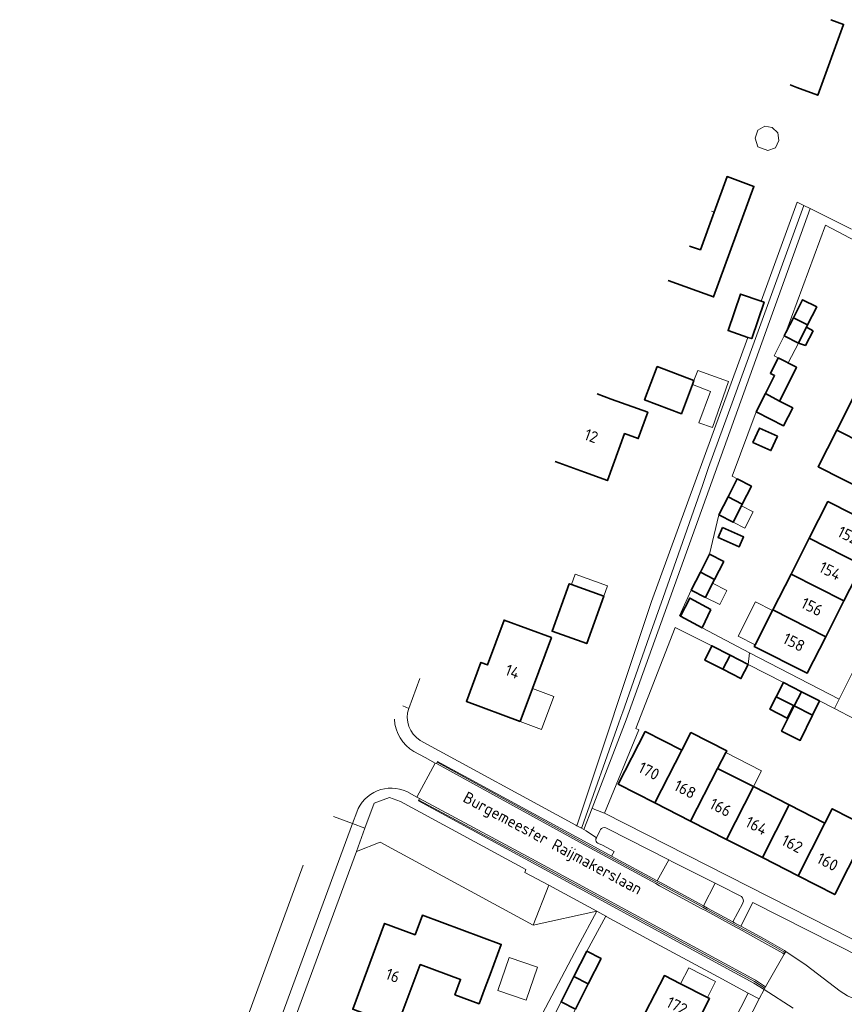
# Model space of a CAD drawing. Header units: metres. Extents: x 178952 to 185583, y 415201 to 419317.
# Tile 7 of 165: x 180139 to 180269, y 417923 to 418077. Entities that reach past the tile are written whole.
import ezdxf
from ezdxf.enums import TextEntityAlignment as Align

# ---------------------------------------------------------------- set-up
doc = ezdxf.new("R2010")
doc.units = ezdxf.units.M
for name, color, linetype, lineweight in [('B-XX-GR-BEPLANTING_CULTUUR_BODEMBEDEKKER-GV', 253, 'Continuous', 18), ('B-XX-GR-BEPLANTING_CULTUUR_BOSPLANTSOEN-GV', 253, 'Continuous', 18), ('B-XX-GR-BEPLANTING_CULTUUR_HEESTERS-GV', 253, 'Continuous', 18), ('B-XX-OG-BEBOUWING-GV', 252, 'Continuous', 35), ('B-XX-OG-BEBOUWING-T18', 252, 'Continuous', 18), ('B-XX-OG-BEBOUWING_OVERBOUWING-GV', 252, 'Continuous', 18), ('B-XX-OG-BEBOUWING_SCHUUR-GV', 252, 'Continuous', 35), ('B-XX-OG-TERREIN_CULTUURSCHEIDING-GV', 253, 'Continuous', 18), ('B-XX-OG-TERREIN_ERF-GV', 253, 'Continuous', 18), ('B-XX-OG-TOPOGRAFIE-T18', 253, 'Continuous', 18), ('B-XX-VH-GOOT-G', 253, 'Continuous', 18), ('B-XX-VH-VERHARDING_ASFALT-GV', 251, 'Continuous', 18), ('B-XX-VH-VERHARDING_BEDRIJFSVLOERPLAAT-GV', 251, 'Continuous', 18), ('B-XX-VH-VERHARDING_BETONSTRAATSTEEN-GV', 251, 'Continuous', 18), ('B-XX-VH-VERHARDING_TEGEL-GV', 251, 'Continuous', 18)]:
    doc.layers.add(name, color=color, linetype=linetype, lineweight=lineweight)
doc.styles.add('NLCS-ISO-M-T18', font='NLCS-ISO.ttf', dxfattribs={"height": 1.8})

msp = doc.modelspace()

# ---------------------------------------------------------------- linework, layer by layer
at = {"layer": 'B-XX-GR-BEPLANTING_CULTUUR_BODEMBEDEKKER-GV'}
for points in [[(180263.144, 418047.677), (180262.139, 418048.179), (180254.565, 418027.307), (180250.903, 418017.216), (180247.997, 418009.207), (180247.236, 418007.039), (180246.247, 418004.219), (180243.476, 417996.324), (180240.077, 417986.638), (180237.916, 417980.48), (180233.72, 417968.524), (180233.696, 417968.457), (180233.174, 417966.969), (180227.341, 417950.566), (180227.317, 417950.499), (180227.293, 417950.431), (180227.652, 417950.236), (180228.955, 417953.607), (180234.297, 417967.428)], [(180198.931, 417954.64), (180197.171, 417955.25), (180194.791, 417954.4), (180193.345, 417950.474), (180191.987, 417946.786), (180195.749, 417948.246), (180219.701, 417935.235), (180222.167, 417941.488), (180218.411, 417943.52), (180218.571, 417943.98)]]:
    msp.add_lwpolyline(points, close=True, dxfattribs=at)
at = {"layer": 'B-XX-GR-BEPLANTING_CULTUUR_BOSPLANTSOEN-GV'}
msp.add_lwpolyline([(180222.167, 417941.488), (180219.701, 417935.235), (180229.683, 417937.422)], close=True, dxfattribs=at)
at = {"layer": 'B-XX-GR-BEPLANTING_CULTUUR_HEESTERS-GV'}
msp.add_lwpolyline([(180254.565, 418027.307), (180262.139, 418048.179), (180261.107, 418048.695), (180255.454, 418033.172), (180255.945, 418033.004), (180253.984, 418027.264), (180253.378, 418027.471), (180238.282, 417986.019), (180226.57, 417950.825), (180227.293, 417950.431), (180227.317, 417950.499), (180227.341, 417950.566), (180233.174, 417966.969), (180233.696, 417968.457), (180233.72, 417968.524), (180237.916, 417980.48), (180240.077, 417986.638), (180243.476, 417996.324), (180246.247, 418004.219), (180247.236, 418007.039), (180247.997, 418009.207), (180250.903, 418017.216)], close=True, dxfattribs=at)
at = {"layer": 'B-XX-OG-BEBOUWING-GV'}
for points in [[(180260.005, 418067.081), (180261.061, 418066.687), (180264.352, 418065.46), (180268.398, 418076.582), (180266.386, 418077.314)], [(180240.884, 418036.415), (180248.018, 418033.807), (180254.342, 418051.16), (180250.13, 418052.695), (180248.1, 418047.124), (180245.943, 418041.204), (180244.241, 418041.799)], [(180223.155, 418007.982), (180227.751, 418006.3), (180231.367, 418004.989), (180234.056, 418012.368), (180236.194, 418011.589), (180237.697, 418015.714), (180231.971, 418017.78), (180229.771, 418018.592)]]:
    msp.add_lwpolyline(points, dxfattribs=at)
for points in [[(180255.945, 418033.004), (180255.454, 418033.172), (180252.248, 418034.267), (180250.287, 418028.527), (180253.378, 418027.471), (180253.984, 418027.264)], [(180264.176, 418032.244), (180261.957, 418033.379), (180260.519, 418030.543), (180262.737, 418029.411)], [(180262.558, 418029.058), (180262.737, 418029.411), (180260.519, 418030.543), (180259.342, 418028.224), (180259.08, 418027.707), (180261.298, 418026.577), (180261.375, 418026.729)], [(180261.034, 418022.78), (180258.159, 418024.239), (180256.926, 418021.809), (180257.583, 418021.476), (180256.142, 418018.635), (180258.343, 418017.454), (180259.802, 418020.342)], [(180244.683, 418020.046), (180244.928, 418020.692), (180239.168, 418022.876), (180237.193, 418017.664), (180242.953, 418015.48)], [(180260.414, 418016.396), (180258.343, 418017.454), (180256.142, 418018.635), (180254.701, 418015.794), (180256.929, 418014.655), (180258.987, 418013.603)], [(180278.458, 418014.328), (180270.144, 418018.505), (180267.311, 418012.908), (180275.613, 418008.711)], [(180275.613, 418008.711), (180267.311, 418012.908), (180264.402, 418007.16), (180268.241, 418005.22), (180272.7, 418002.96)], [(180253.958, 418004.131), (180251.73, 418005.265), (180250.292, 418002.44), (180252.508, 418001.299)], [(180248.855, 417999.616), (180251.058, 417998.466), (180252.369, 418001.028), (180252.508, 418001.299), (180250.292, 418002.44)], [(180274.221, 417997.49), (180269.761, 417999.75), (180265.925, 418001.7), (180263.004, 417995.944), (180271.298, 417991.729)], [(180271.298, 417991.729), (180263.004, 417995.944), (180260.15, 417990.321), (180268.446, 417986.111)], [(180249.603, 417992.318), (180247.379, 417993.457), (180245.938, 417990.633), (180248.168, 417989.487)], [(180247.863, 417988.885), (180248.168, 417989.487), (180245.938, 417990.633), (180244.496, 417987.808), (180246.733, 417986.655)], [(180268.446, 417986.111), (180260.15, 417990.321), (180257.311, 417984.725), (180265.595, 417980.493)], [(180230.803, 417986.865), (180225.728, 417988.686), (180225.368, 417988.815), (180222.694, 417981.362), (180228.129, 417979.412)], [(180265.595, 417980.493), (180257.311, 417984.725), (180257.256, 417984.617), (180254.512, 417979.21), (180254.385, 417978.96), (180262.681, 417974.75)], [(180222.591, 417980.35), (180215.161, 417983.11), (180212.551, 417976.07), (180211.521, 417976.45), (180209.241, 417970.33), (180217.701, 417967.19), (180219.623, 417972.364)], [(180250.585, 417977.603), (180247.728, 417979.064), (180246.611, 417976.827), (180249.446, 417975.376)], [(180253.417, 417976.154), (180250.585, 417977.603), (180249.446, 417975.376), (180252.281, 417973.926)], [(180261.806, 417971.861), (180258.963, 417973.316), (180257.837, 417971.084), (180260.525, 417969.709), (180260.668, 417969.636)], [(180264.616, 417970.424), (180261.806, 417971.861), (180260.668, 417969.636), (180263.499, 417968.188)], [(180243.037, 417962.684), (180237.281, 417965.62), (180233.051, 417957.34), (180238.792, 417954.416)], [(180248.642, 417959.826), (180249.925, 417962.324), (180250.06, 417962.587), (180244.463, 417965.461), (180243.037, 417962.684), (180238.792, 417954.416), (180244.414, 417951.552)], [(180254.247, 417956.967), (180248.642, 417959.826), (180244.414, 417951.552), (180250.019, 417948.696)], [(180259.851, 417954.109), (180254.247, 417956.967), (180250.019, 417948.696), (180255.659, 417945.823)], [(180265.465, 417951.246), (180259.851, 417954.109), (180255.659, 417945.823), (180261.264, 417942.968)], [(180271.221, 417948.31), (180272.365, 417950.564), (180266.603, 417953.488), (180265.465, 417951.246), (180261.264, 417942.968), (180267.011, 417940.04)], [(180202.001, 417929.081), (180208.334, 417926.722), (180207.437, 417924.312), (180211.237, 417922.896), (180212.188, 417925.427), (180212.971, 417927.51), (180214.711, 417932.2), (180202.341, 417936.8), (180201.201, 417933.72), (180196.421, 417935.5), (180191.421, 417922.04), (180196.101, 417920.3), (180198.409, 417919.437)], [(180230.381, 417929.98), (180228.121, 417931.13), (180226.103, 417927.164), (180228.363, 417926.014)], [(180228.363, 417926.014), (180226.103, 417927.164), (180224.085, 417923.198), (180226.345, 417922.048)], [(180237.298, 417921.469), (180244.398, 417917.842), (180247.391, 417923.7), (180247.041, 417923.878), (180242.824, 417926.028), (180240.291, 417927.32)]]:
    msp.add_lwpolyline(points, close=True, dxfattribs=at)
at = {"layer": 'B-XX-OG-BEBOUWING_OVERBOUWING-GV'}
for points in [[(180258.085, 418059.585), (180257.215, 418060.407), (180256.054, 418060.601), (180254.942, 418059.972), (180254.507, 418058.715), (180254.942, 418057.361), (180256.489, 418056.781), (180257.698, 418057.216), (180258.23, 418058.376)], [(180261.298, 418026.577), (180259.08, 418027.707), (180257.487, 418024.58), (180258.159, 418024.239), (180259.712, 418023.451)], [(180250.366, 418020.547), (180245.519, 418022.252), (180244.928, 418020.692), (180244.683, 418020.046), (180247.532, 418018.967), (180245.671, 418014.057), (180247.817, 418013.302)], [(180252.369, 418001.028), (180251.058, 417998.466), (180252.925, 417997.51), (180254.236, 418000.072)], [(180225.728, 417988.686), (180230.803, 417986.865), (180231.375, 417988.468), (180226.303, 417990.288)], [(180250.094, 417987.753), (180247.863, 417988.885), (180246.733, 417986.655), (180248.962, 417985.524)], [(180254.512, 417979.21), (180257.256, 417984.617), (180254.582, 417985.975), (180251.837, 417980.567)], [(180222.969, 417971.12), (180219.623, 417972.364), (180217.701, 417967.19), (180221.049, 417965.947)], [(180249.925, 417962.324), (180248.642, 417959.826), (180254.247, 417956.967), (180255.522, 417959.462)], [(180220.378, 417928.656), (180215.976, 417930.154), (180214.199, 417924.983), (180218.6, 417923.485)], [(180242.824, 417926.028), (180247.041, 417923.878), (180248.324, 417926.395), (180244.108, 417928.545)], [(180223.213, 417921.484), (180225.462, 417920.313), (180226.345, 417922.048), (180224.085, 417923.198)]]:
    msp.add_lwpolyline(points, close=True, dxfattribs=at)
msp.add_lwpolyline([(180244.241, 418041.799), (180245.943, 418041.204), (180248.1, 418047.124), (180247.663, 418047.286)], dxfattribs=at)
at = {"layer": 'B-XX-OG-BEBOUWING_SCHUUR-GV'}
for points in [[(180263.61, 418028.516), (180262.558, 418029.058), (180261.375, 418026.729), (180261.298, 418026.577), (180262.415, 418026.194)], [(180258.041, 418011.953), (180255.214, 418013.242), (180254.184, 418010.981), (180257.01, 418009.692)], [(180249.384, 417997.624), (180248.701, 417996.073), (180252.026, 417994.607), (180252.71, 417996.158)], [(180247.592, 417984.759), (180244.276, 417986.563), (180242.845, 417983.701), (180246.231, 417981.91)], [(180260.525, 417969.709), (180257.837, 417971.084), (180256.842, 417969.111), (180259.535, 417967.708)], [(180263.499, 417968.188), (180260.668, 417969.636), (180258.675, 417965.696), (180261.589, 417964.229)]]:
    msp.add_lwpolyline(points, close=True, dxfattribs=at)
at = {"layer": 'B-XX-OG-TERREIN_CULTUURSCHEIDING-GV'}
for points in [[(180231.429, 417950.347), (180231.126, 417950.5), (180230.892, 417950.545), (180230.656, 417950.51), (180230.445, 417950.399), (180230.282, 417950.226), (180230.196, 417950.046), (180229.644, 417948.951), (180229.545, 417948.767), (180229.521, 417948.559), (180229.576, 417948.356), (180229.702, 417948.189), (180229.881, 417948.081), (180229.973, 417948.056), (180230.591, 417947.769), (180232.435, 417946.79), (180232.018, 417946.076), (180239.177, 417942.186), (180240.972, 417945.504)], [(180241.586, 417945.192), (180240.972, 417945.504), (180239.177, 417942.186), (180239.781, 417941.858), (180246.42, 417938.25), (180248.233, 417941.819)], [(180252.661, 417939.264), (180252.564, 417939.505), (180252.399, 417939.705), (180248.889, 417941.486), (180248.233, 417941.819), (180246.42, 417938.25), (180247.068, 417937.898), (180251.047, 417935.735), (180252.587, 417938.685), (180252.619, 417938.754), (180252.68, 417939.006)]]:
    msp.add_lwpolyline(points, close=True, dxfattribs=at)
for points in [[(180167.325, 417918.444), (180165.599, 417913.771), (180171.506, 417911.511), (180183.649, 417944.624)], [(180254.163, 417938.81), (180252.267, 417935.072), (180255.841, 417933.13), (180259.141, 417931.24), (180259.34, 417931.106), (180262.501, 417928.98), (180267.881, 417924.85)], [(180277.637, 417924.539), (180279.995, 417925.701), (180254.163, 417938.81)], [(180260.484, 417922.198), (180255.921, 417925.114), (180255.18, 417923.674), (180250.191, 417913.99), (180260.35, 417908.903), (180260.541, 417909.2), (180262.651, 417911.56)]]:
    msp.add_lwpolyline(points, dxfattribs=at)
msp.add_lwpolyline([(180267.881, 417924.85, 0.3043234), (180277.637, 417924.539)], format="xyb", dxfattribs=at)
at = {"layer": 'B-XX-OG-TERREIN_ERF-GV'}
for points in [[(180266.386, 418077.314), (180268.398, 418076.582), (180264.352, 418065.46), (180261.061, 418066.687), (180260.005, 418067.081)], [(180244.241, 418041.799), (180245.943, 418041.204), (180248.1, 418047.124), (180250.13, 418052.695), (180254.342, 418051.16), (180248.018, 418033.807), (180240.884, 418036.415)], [(180201.991, 417964.22), (180226.411, 417950.912), (180226.57, 417950.825), (180238.282, 417986.019), (180253.378, 418027.471), (180250.287, 418028.527), (180252.248, 418034.267), (180255.454, 418033.172), (180261.107, 418048.695), (180262.139, 418048.179), (180263.144, 418047.677), (180263.987, 418047.256), (180269.651, 418044.423)], [(180293.411, 418030.4), (180265.541, 418045.062), (180259.342, 418028.224), (180260.519, 418030.543), (180261.957, 418033.379), (180264.176, 418032.244), (180262.737, 418029.411), (180262.558, 418029.058), (180261.375, 418026.729), (180261.298, 418026.577), (180259.08, 418027.707), (180257.487, 418024.58), (180258.159, 418024.239), (180261.034, 418022.78), (180259.802, 418020.342), (180258.343, 418017.454), (180260.414, 418016.396), (180258.987, 418013.603), (180256.929, 418014.655), (180254.701, 418015.794), (180250.939, 418005.684), (180251.73, 418005.265), (180253.958, 418004.131), (180252.508, 418001.299), (180252.369, 418001.028), (180251.058, 417998.466), (180248.855, 417999.616), (180247.379, 417993.457), (180249.603, 417992.318), (180248.168, 417989.487), (180247.863, 417988.885), (180246.733, 417986.655), (180244.496, 417987.808), (180242.683, 417983.787), (180242.845, 417983.701), (180246.231, 417981.91), (180253.653, 417977.984), (180267.693, 417970.681), (180274.661, 417984.59)], [(180229.771, 418018.592), (180231.971, 418017.78), (180237.697, 418015.714), (180236.194, 418011.589), (180234.056, 418012.368), (180231.367, 418004.989), (180227.751, 418006.3), (180223.155, 418007.982)], [(180270.18, 417967.578), (180266.96, 417969.218), (180264.616, 417970.424), (180263.499, 417968.188), (180260.668, 417969.636), (180260.525, 417969.709), (180257.837, 417971.084), (180258.963, 417973.316), (180253.417, 417976.154), (180252.281, 417973.926), (180249.446, 417975.376), (180246.611, 417976.827), (180247.728, 417979.064), (180241.978, 417981.943), (180235.838, 417966.081), (180236.301, 417965.89), (180230.901, 417952.78), (180269.691, 417933.11)], [(180201.925, 417973.935), (180200.2, 417969.239)], [(180211.005, 417901.997), (180226.696, 417931.901), (180229.683, 417937.422), (180219.701, 417935.235), (180195.749, 417948.246), (180191.987, 417946.786), (180159.142, 417857.597)], [(180236.248, 417890.953), (180253.441, 417924.57), (180248.732, 417927.117), (180237.555, 417933.164), (180231.177, 417936.614), (180231.108, 417936.651), (180228.121, 417931.13), (180230.381, 417929.98), (180228.363, 417926.014), (180226.345, 417922.048), (180224.085, 417923.198), (180223.213, 417921.484)]]:
    msp.add_lwpolyline(points, dxfattribs=at)
for points in [[(180275.613, 418008.711), (180272.7, 418002.96), (180268.241, 418005.22), (180264.402, 418007.16), (180267.311, 418012.908), (180270.144, 418018.505), (180273.026, 418024.199), (180275.859, 418029.796), (180278.764, 418035.535), (180282.611, 418033.59), (180287.071, 418031.33), (180284.158, 418025.579), (180281.308, 418019.953), (180278.458, 418014.328)], [(180244.683, 418020.046), (180242.953, 418015.48), (180237.193, 418017.664), (180239.168, 418022.876), (180244.928, 418020.692)], [(180265.595, 417980.493), (180262.681, 417974.75), (180254.385, 417978.96), (180254.512, 417979.21), (180257.256, 417984.617), (180257.311, 417984.725), (180260.15, 417990.321), (180263.004, 417995.944), (180265.925, 418001.7), (180269.761, 417999.75), (180274.221, 417997.49), (180271.298, 417991.729), (180268.446, 417986.111)], [(180230.803, 417986.865), (180228.129, 417979.412), (180222.694, 417981.362), (180225.368, 417988.815), (180225.728, 417988.686)], [(180217.701, 417967.19), (180209.241, 417970.33), (180211.521, 417976.45), (180212.551, 417976.07), (180215.161, 417983.11), (180222.591, 417980.35), (180219.623, 417972.364)], [(180248.642, 417959.826), (180254.247, 417956.967), (180259.851, 417954.109), (180265.465, 417951.246), (180266.603, 417953.488), (180272.365, 417950.564), (180271.221, 417948.31), (180267.011, 417940.04), (180261.264, 417942.968), (180255.659, 417945.823), (180250.019, 417948.696), (180244.414, 417951.552), (180238.792, 417954.416), (180233.051, 417957.34), (180237.281, 417965.62), (180243.037, 417962.684), (180244.463, 417965.461), (180250.06, 417962.587), (180249.925, 417962.324)], [(180202.001, 417929.081), (180198.409, 417919.437), (180196.101, 417920.3), (180191.421, 417922.04), (180196.421, 417935.5), (180201.201, 417933.72), (180202.341, 417936.8), (180214.711, 417932.2), (180212.971, 417927.51), (180212.188, 417925.427), (180211.237, 417922.896), (180207.437, 417924.312), (180208.334, 417926.722)], [(180225.591, 417898.58), (180228.587, 417904.437), (180231.491, 417910.114), (180234.27, 417915.55), (180234.394, 417915.792), (180237.298, 417921.469), (180240.291, 417927.32), (180242.824, 417926.028), (180247.041, 417923.878), (180247.391, 417923.7), (180244.398, 417917.842), (180241.496, 417912.163), (180238.595, 417906.485), (180235.693, 417900.806), (180232.701, 417894.95), (180228.105, 417897.296)]]:
    msp.add_lwpolyline(points, close=True, dxfattribs=at)
msp.add_lwpolyline([(180200.2, 417969.239, 0.3480517), (180201.991, 417964.22)], format="xyb", dxfattribs=at)
at = {"layer": 'B-XX-VH-GOOT-G'}
for points in [[(180204.662, 417960.792), (180228.731, 417947.578), (180239.057, 417941.967), (180239.661, 417941.639), (180246.3, 417938.031), (180246.948, 417937.679), (180251.633, 417935.133), (180252.147, 417934.853), (180255.719, 417932.911), (180259.009, 417931.028), (180259.231, 417930.879)], [(180256.034, 417925.338), (180254.428, 417926.366), (180219.364, 417945.437), (180201.783, 417954.871)]]:
    msp.add_lwpolyline(points, dxfattribs=at)
at = {"layer": 'B-XX-VH-VERHARDING_ASFALT-GV'}
for points in [[(180201.028, 417962.461, -0.2498447), (180197.955, 417967.568, -0.2498447)], [(180192.06, 417952.972, -0.4419325), (180199.881, 417956.19)]]:
    msp.add_lwpolyline(points, format="xyb", dxfattribs=at)
for points in [[(180199.881, 417956.19), (180201.462, 417955.33), (180204.366, 417960.669), (180202.801, 417961.52), (180201.028, 417962.461)], [(180188.424, 417952.282), (180191.404, 417951.189), (180192.06, 417952.972)], [(180191.404, 417951.189), (180188.424, 417952.282)], [(180154.881, 417866.22), (180140.03, 417825.921), (180139.2, 417823.67), (180143.843, 417821.962), (180191.404, 417951.189)], [(180183.649, 417944.624), (180171.506, 417911.511), (180171.03, 417910.211), (180160.751, 417882.18)]]:
    msp.add_lwpolyline(points, dxfattribs=at)
msp.add_lwpolyline([(180228.611, 417947.359), (180204.542, 417960.573), (180204.366, 417960.669), (180201.462, 417955.33), (180201.901, 417955.091), (180219.483, 417945.657), (180254.555, 417926.581), (180256.169, 417925.549), (180259.092, 417930.671), (180258.877, 417930.815), (180255.597, 417932.693), (180252.028, 417934.633), (180251.514, 417934.913), (180246.829, 417937.459), (180246.181, 417937.811), (180239.542, 417941.419), (180238.938, 417941.747)], close=True, dxfattribs=at)
at = {"layer": 'B-XX-VH-VERHARDING_BEDRIJFSVLOERPLAAT-GV'}
for points in [[(180199.258, 417969.658), (180200.2, 417969.239), (180201.925, 417973.935)], [(180191.987, 417946.786), (180193.345, 417950.474), (180191.404, 417951.189), (180143.843, 417821.962), (180142.841, 417819.24)], [(180145.991, 417813.14), (180146.516, 417814.369), (180146.044, 417814.799), (180145.629, 417815.285), (180145.278, 417815.819), (180144.997, 417816.392), (180144.789, 417816.996), (180144.659, 417817.621), (180144.611, 417818.14), (180155.494, 417847.692), (180159.142, 417857.597), (180191.987, 417946.786)]]:
    msp.add_lwpolyline(points, dxfattribs=at)
at = {"layer": 'B-XX-VH-VERHARDING_BETONSTRAATSTEEN-GV'}
for points in [[(180269.651, 418044.423), (180263.987, 418047.256), (180263.144, 418047.677), (180234.297, 417967.428), (180228.955, 417953.607), (180229.396, 417953.4), (180230.901, 417952.78), (180236.301, 417965.89), (180235.838, 417966.081), (180241.978, 417981.943), (180247.728, 417979.064), (180250.585, 417977.603), (180253.417, 417976.154), (180253.653, 417977.984), (180246.231, 417981.91), (180242.845, 417983.701), (180242.683, 417983.787), (180244.496, 417987.808), (180245.938, 417990.633), (180247.379, 417993.457), (180248.855, 417999.616), (180250.292, 418002.44), (180251.73, 418005.265), (180250.939, 418005.684), (180254.701, 418015.794), (180256.142, 418018.635), (180257.583, 418021.476), (180256.926, 418021.809), (180258.159, 418024.239), (180257.487, 418024.58), (180259.08, 418027.707), (180259.342, 418028.224), (180265.541, 418045.062), (180293.411, 418030.4)], [(180267.881, 417924.85), (180262.501, 417928.98), (180259.34, 417931.106), (180259.092, 417930.671), (180256.169, 417925.549), (180255.921, 417925.114), (180260.484, 417922.198)]]:
    msp.add_lwpolyline(points, dxfattribs=at)
for points in [[(180253.653, 417977.984), (180253.417, 417976.154), (180258.963, 417973.316), (180261.806, 417971.861), (180264.616, 417970.424), (180266.96, 417969.218), (180267.693, 417970.681)], [(180232.018, 417946.076), (180228.85, 417947.798), (180204.736, 417960.93), (180204.542, 417960.573), (180228.611, 417947.359), (180238.938, 417941.747), (180239.542, 417941.419), (180246.181, 417937.811), (180246.829, 417937.459), (180251.514, 417934.913), (180252.028, 417934.633), (180255.597, 417932.693), (180258.877, 417930.815), (180259.092, 417930.671), (180259.34, 417931.106), (180259.141, 417931.24), (180255.841, 417933.13), (180252.267, 417935.072), (180251.74, 417935.359), (180251.287, 417935.605), (180251.047, 417935.735), (180247.068, 417937.898), (180246.42, 417938.25), (180239.781, 417941.858), (180239.177, 417942.186)], [(180219.483, 417945.657), (180201.901, 417955.091), (180201.717, 417954.752), (180254.301, 417926.15), (180255.921, 417925.114), (180256.169, 417925.549), (180254.555, 417926.581)]]:
    msp.add_lwpolyline(points, close=True, dxfattribs=at)
msp.add_lwpolyline([(180277.637, 417924.539, -0.3043234), (180267.881, 417924.85)], format="xyb", dxfattribs=at)
at = {"layer": 'B-XX-VH-VERHARDING_TEGEL-GV'}
for points in [[(180274.661, 417984.59), (180267.693, 417970.681), (180266.96, 417969.218), (180270.18, 417967.578)], [(180200.2, 417969.239), (180199.258, 417969.658)], [(180201.028, 417962.461), (180202.801, 417961.52), (180204.366, 417960.669), (180204.542, 417960.573), (180204.736, 417960.93), (180228.85, 417947.798), (180232.018, 417946.076), (180232.435, 417946.79), (180230.591, 417947.769), (180229.973, 417948.056), (180229.881, 417948.081), (180229.702, 417948.189), (180229.576, 417948.356), (180229.521, 417948.559), (180229.545, 417948.767), (180229.644, 417948.951), (180228.011, 417950.04), (180227.652, 417950.236), (180227.293, 417950.431), (180226.57, 417950.825), (180226.411, 417950.912), (180201.991, 417964.22)], [(180192.06, 417952.972), (180191.404, 417951.189), (180193.345, 417950.474), (180194.791, 417954.4), (180197.171, 417955.25), (180198.931, 417954.64), (180218.571, 417943.98), (180218.411, 417943.52), (180222.167, 417941.488), (180229.683, 417937.422), (180231.108, 417936.651), (180231.177, 417936.614), (180237.555, 417933.164), (180248.732, 417927.117), (180253.441, 417924.57), (180255.18, 417923.674), (180255.921, 417925.114), (180254.301, 417926.15), (180201.717, 417954.752)], [(180201.717, 417954.752), (180201.901, 417955.091), (180201.462, 417955.33), (180199.881, 417956.19)], [(180269.691, 417933.11), (180230.901, 417952.78), (180229.396, 417953.4), (180228.955, 417953.607), (180227.652, 417950.236), (180228.011, 417950.04), (180229.644, 417948.951), (180230.196, 417950.046), (180230.282, 417950.226), (180230.445, 417950.399), (180230.656, 417950.51), (180230.892, 417950.545), (180231.126, 417950.5), (180231.429, 417950.347), (180240.972, 417945.504), (180241.586, 417945.192), (180248.233, 417941.819), (180248.889, 417941.486), (180252.399, 417939.705), (180252.564, 417939.505), (180252.661, 417939.264), (180252.68, 417939.006), (180252.619, 417938.754), (180252.587, 417938.685), (180251.047, 417935.735), (180251.287, 417935.605), (180251.74, 417935.359), (180252.267, 417935.072), (180254.163, 417938.81), (180279.995, 417925.701)], [(180223.213, 417921.484), (180224.085, 417923.198), (180226.103, 417927.164), (180228.121, 417931.13), (180231.108, 417936.651), (180229.683, 417937.422), (180226.696, 417931.901), (180211.005, 417901.997)], [(180250.191, 417913.99), (180255.18, 417923.674), (180253.441, 417924.57), (180236.248, 417890.953)]]:
    msp.add_lwpolyline(points, dxfattribs=at)
for points in [[(180201.991, 417964.22, -0.3480517), (180200.2, 417969.239)], [(180197.955, 417967.568, 0.2498447), (180201.028, 417962.461)], [(180199.881, 417956.19, 0.4419325), (180192.06, 417952.972)]]:
    msp.add_lwpolyline(points, format="xyb", dxfattribs=at)

# ---------------------------------------------------------------- texts
at = {"layer": 'B-XX-OG-BEBOUWING-T18', "style": 'NLCS-ISO-M-T18'}
for s, rotation, p in [('12', 339.8, (180228.83, 418011.998)), ('152', 333.1, (180269.131, 417996.407)), ('154', 333.1, (180266.291, 417990.811)), ('156', 333.1, (180263.436, 417985.185)), ('158', 333.1, (180260.611, 417979.619)), ('14', 339.5, (180216.48, 417975.026)), ('170', 333, (180237.878, 417959.426)), ('168', 333, (180243.531, 417956.546)), ('166', 333, (180249.1, 417953.709)), ('164', 333, (180254.731, 417950.84)), ('162', 333, (180260.331, 417947.988)), ('160', 333, (180265.879, 417945.162)), ('16', 339.6, (180197.706, 417927.328)), ('172', 332.9, (180242.273, 417922.585))]:
    msp.add_text(s, height=1.8, rotation=rotation, dxfattribs=at).set_placement(p, align=Align.MIDDLE_CENTER)
at = {"layer": 'B-XX-OG-TOPOGRAFIE-T18', "style": 'NLCS-ISO-M-T18'}
msp.add_text('Burgemeester Raijmakerslaan', height=1.8, rotation=331.9, dxfattribs=at).set_placement((180222.796, 417948.122), align=Align.MIDDLE_CENTER)

doc.saveas('drawing.dxf')
